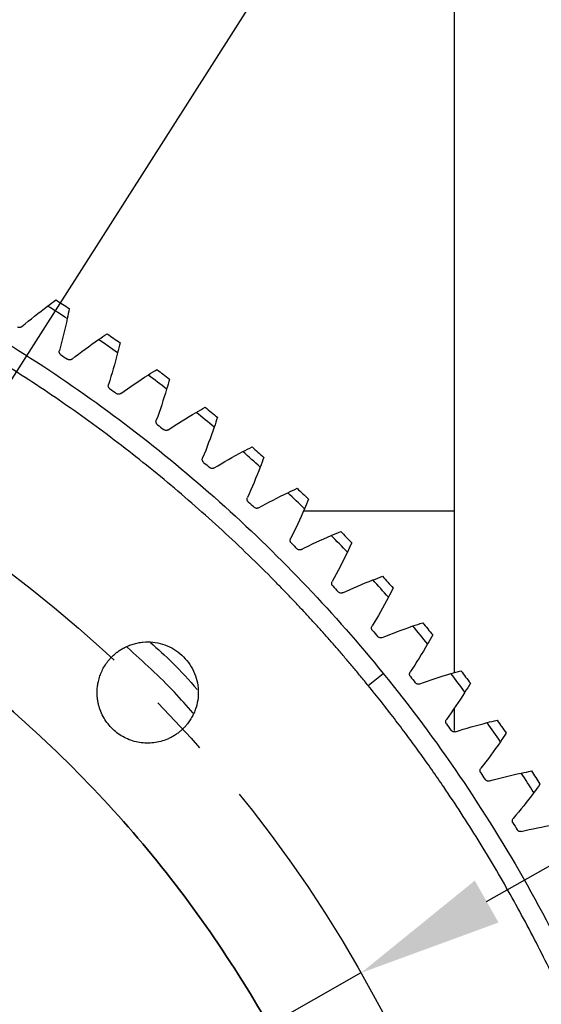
# Model space of a CAD drawing. Header units: millimetres. Extents: x 4624 to 7637, y -669 to 1387.
# Tile 23 of 84: x 5471 to 5525, y 177 to 279. Entities that reach past the tile are written whole.
import ezdxf

# ---------------------------------------------------------------- set-up
doc = ezdxf.new("R2010")
doc.units = ezdxf.units.MM
doc.linetypes.add('CENTER', pattern=[50.8, 31.75, -6.35, 6.35, -6.35])
doc.layers.add('标注', color=3, linetype='Continuous', lineweight=25)
doc.layers.add('点划线', color=1, linetype='CENTER', lineweight=25)
doc.styles.get("Standard").update_dxf_attribs({"font": 'SimSun.ttf'})
doc.dimstyles.new('ISO-25', dxfattribs={"dimscale": 2.5, "dimtxt": 8, "dimasz": 6, "dimexe": 1, "dimexo": 0, "dimgap": 1.5, "dimtad": 1, "dimtoh": 1, "dimdsep": 46, "dimtxsty": 'Standard', "dimcen": 2.5, "dimclrd": 3, "dimclre": 3, "dimclrt": 3, "dimadec": 0, "dimazin": 0, "dimtfac": 1, "dimtmove": 0, "dimatfit": 3, "dimfxl": 0, "dimarcsym": 0})

# ---------------------------------------------------------------- blocks, each defined once
blk = doc.blocks.new('*D71')
at = {"layer": 'Defpoints', "color": 0, "lineweight": -3, "transparency": 16777216}
for p in [(5460.84, 227.57), (5387.71, 112.9), (5387.71, 112.9), (5445.19, -10.35), (5785.49, -65.67)]:
    blk.add_point(p, dxfattribs=at)
at = {"layer": '标注', "color": 3, "lineweight": -2, "transparency": 16777216}
for p, q in [((5460.84, 227.57), (5623.51, 482.64)), ((5445.19, -10.35), (5573.04, -284.54))]:
    blk.add_line(p, q, dxfattribs=at)
blk.add_arc((5387.71, 112.9), 436.03, 296.9712, 55.5009, dxfattribs=at)
at = {"layer": '标注', "color": 3, "lineweight": -3, "transparency": 16777216}
for points in [[(5633.29, 470.16), (5636.05, 474.33), (5622.17, 480.53)], [(5586.56, -277.94), (5584.37, -273.45), (5571.98, -282.27)]]:
    blk.add_solid(points, dxfattribs=at)
at = {"layer": '标注', "color": 3, "lineweight": -3, "transparency": 16777216, "insert": (5809.03, 278.92), "char_height": 20, "width": 479.6581, "attachment_point": 5, "rotation": 291.5057}
blk.add_mtext('122°（电子限位）', dxfattribs=at)
blk = doc.blocks.new('*D72')
at = {"layer": 'Defpoints', "color": 0, "lineweight": -3, "transparency": 16777216}
for p in [(5460.84, 227.57), (5387.71, 112.9), (5387.71, 112.9), (5423.75, -18.24), (5819.99, -142.74)]:
    blk.add_point(p, dxfattribs=at)
at = {"layer": '标注', "color": 3, "lineweight": -2, "transparency": 16777216}
for p, q in [((5460.84, 227.57), (5659.1, 538.44)), ((5423.75, -18.24), (5521.44, -373.77))]:
    blk.add_line(p, q, dxfattribs=at)
blk.add_arc((5387.71, 112.9), 502.21, 287.0759, 55.7607, dxfattribs=at)
at = {"layer": '标注', "color": 3, "lineweight": -3, "transparency": 16777216}
for points in [[(5668.91, 525.99), (5671.66, 530.17), (5657.76, 536.33)], [(5535.88, -369.57), (5534.48, -364.77), (5520.78, -371.36)]]:
    blk.add_solid(points, dxfattribs=at)
at = {"layer": '标注', "color": 3, "lineweight": -3, "transparency": 16777216, "insert": (5869.42, 306.78), "char_height": 20, "width": 519.0828, "attachment_point": 5, "rotation": 291.924}
blk.add_mtext('132°（机械限位）', dxfattribs=at)
blk = doc.blocks.new('*D75')
at = {"layer": 'Defpoints', "color": 0, "lineweight": -3, "transparency": 16777216}
for p in [(5506.01, 179.99), (5269.41, 45.81)]:
    blk.add_point(p, dxfattribs=at)
at = {"layer": '标注', "color": 3, "lineweight": -2, "transparency": 16777216}
for p, q in [((5519.06, 187.39), (5532.11, 194.79)), ((5506.01, 179.99), (5269.41, 45.81)), ((4912.91, -156.36), (5256.36, 38.42)), ((4770.5, -156.36), (4912.91, -156.36))]:
    blk.add_line(p, q, dxfattribs=at)
at = {"layer": '标注', "color": 3, "lineweight": -3, "transparency": 16777216}
for points in [[(5517.83, 189.57), (5520.29, 185.22), (5506.01, 179.99)], [(5255.13, 40.59), (5257.6, 36.24), (5269.41, 45.81)]]:
    blk.add_solid(points, dxfattribs=at)
at = {"layer": '标注', "color": 3, "lineweight": -3, "transparency": 16777216, "insert": (4839.83, -122.7), "char_height": 20, "width": 147.8801, "attachment_point": 5}
blk.add_mtext('∅272\\P安装分布圆', dxfattribs=at)
blk = doc.blocks.new('*D76')
at = {"layer": 'Defpoints', "color": 0, "lineweight": -3, "transparency": 16777216}
for p in [(5504.24, 477.75), (5271.19, -251.94)]:
    blk.add_point(p, dxfattribs=at)
at = {"layer": '标注', "color": 3, "lineweight": -2, "transparency": 16777216}
for p, q in [((5519.1, 524.3), (5508.8, 492.04)), ((5631.91, 524.3), (5519.1, 524.3)), ((5271.19, -251.94), (5504.24, 477.75)), ((5266.62, -266.23), (5262.06, -280.52))]:
    blk.add_line(p, q, dxfattribs=at)
at = {"layer": '标注', "color": 3, "lineweight": -3, "transparency": 16777216}
for points in [[(5506.42, 492.8), (5511.18, 491.28), (5504.24, 477.75)], [(5264.24, -265.47), (5269.01, -266.99), (5271.19, -251.94)]]:
    blk.add_solid(points, dxfattribs=at)
at = {"layer": '标注', "color": 3, "lineweight": -3, "transparency": 16777216, "insert": (5577.38, 557.96), "char_height": 20, "width": 450.2726, "attachment_point": 5}
blk.add_mtext('∅766\\P回转直径', dxfattribs=at)

msp = doc.modelspace()

# ---------------------------------------------------------------- linework, layer by layer
at = {"color": 7, "linetype": 'Continuous', "lineweight": 25}
for p, q in [((5515.712, 211.14), (5515.712, 318.842)), ((5500.063, 227.904), (5515.712, 227.904)), ((5506.769, 209.794), (5508.32, 211.056)), ((5515.712, 205.119), (5515.712, 207.497))]:
    msp.add_line(p, q, dxfattribs=at)
for points, knots in [([(5232.212, 112.904), (5232.212, 120.869), (5232.825, 128.833), (5235.263, 144.574), (5237.088, 152.351), (5241.906, 167.534), (5244.9, 174.94), (5251.985, 189.206), (5256.077, 196.066), (5265.262, 209.08), (5270.356, 215.234), (5281.425, 226.688), (5287.4, 231.99), (5300.092, 241.615), (5306.808, 245.939), (5320.824, 253.509), (5328.123, 256.754), (5343.132, 262.09), (5350.841, 264.18), (5366.49, 267.155), (5374.429, 268.04), (5390.348, 268.586), (5398.329, 268.246), (5414.145, 266.348), (5421.979, 264.79), (5437.318, 260.495), (5444.822, 257.756), (5459.323, 251.163), (5466.319, 247.309), (5479.64, 238.574), (5485.964, 233.694), (5497.791, 223.024), (5503.293, 217.234), (5508.32, 211.056)], [0, 0, 0, 0, 0.0625, 0.0625, 0.125, 0.125, 0.1875, 0.1875, 0.25, 0.25, 0.3125, 0.3125, 0.375, 0.375, 0.4375, 0.4375, 0.5, 0.5, 0.5625, 0.5625, 0.625, 0.625, 0.6875, 0.6875, 0.75, 0.75, 0.8125, 0.8125, 0.875, 0.875, 0.9375, 0.9375, 1, 1, 1, 1]), ([(5506.769, 209.794), (5506.504, 210.118), (5505.974, 210.766), (5505.17, 211.729), (5504.358, 212.686), (5503.538, 213.637), (5502.71, 214.581), (5501.875, 215.517), (5501.032, 216.448), (5500.181, 217.371), (5499.322, 218.288), (5498.456, 219.198), (5497.582, 220.101), (5495.232, 222.49), (5491.305, 226.26), (5485.619, 231.206), (5479.697, 235.867), (5473.551, 240.233), (5467.2, 244.292), (5458.478, 249.281), (5447.132, 254.703), (5432.948, 259.846), (5418.327, 263.571), (5403.412, 265.848), (5388.345, 266.649), (5373.273, 265.972), (5358.339, 263.818), (5343.688, 260.214), (5329.462, 255.188), (5315.795, 248.795), (5302.823, 241.09), (5290.666, 232.154), (5279.446, 222.066), (5269.266, 210.93), (5260.23, 198.847), (5252.419, 185.939), (5245.913, 172.325), (5240.77, 158.141), (5237.045, 143.52), (5234.768, 128.605), (5233.967, 113.538), (5234.644, 98.465), (5236.798, 83.532), (5239.802, 71.322), (5242.914, 61.769), (5245.599, 54.725), (5248.625, 47.82), (5251.985, 41.075), (5255.673, 34.503), (5258.726, 29.638), (5260.929, 26.36), (5262.156, 24.59), (5263.407, 22.838), (5264.682, 21.104), (5265.981, 19.388), (5267.302, 17.69), (5268.204, 16.573), (5268.654, 16.015)], [0, 0, 0, 0, 0.0026045, 0.00520852, 0.00781221, 0.01041576, 0.01301934, 0.01562313, 0.01822729, 0.02083201, 0.02343747, 0.02604382, 0.02865125, 0.03125993, 0.04689351, 0.06251682, 0.07813785, 0.0937737, 0.10940728, 0.12503058, 0.15627804, 0.1875255, 0.21877296, 0.25002042, 0.28126788, 0.31251533, 0.34376279, 0.37501025, 0.40625771, 0.43750517, 0.46875262, 0.50000008, 0.53124754, 0.562495, 0.59374246, 0.62498992, 0.65623737, 0.68748483, 0.71873229, 0.74997975, 0.78122721, 0.81247466, 0.84372212, 0.87496958, 0.89059061, 0.90622646, 0.92186004, 0.93748335, 0.95310438, 0.96874023, 0.9732109, 0.97767845, 0.98214374, 0.98660766, 0.99107109, 0.99553491, 1, 1, 1, 1]), ([(5470.827, 247.016), (5470.811, 247.003), (5470.778, 246.977), (5470.723, 246.948), (5470.663, 246.928), (5470.579, 246.915), (5470.471, 246.921), (5470.396, 246.959), (5470.358, 246.978)], [0, 0, 0, 0, 0.1244565, 0.2470635, 0.3712452, 0.5003004, 0.7484904, 1, 1, 1, 1]), ([(5474.87, 244.09), (5474.852, 244.103), (5474.819, 244.127), (5474.776, 244.174), (5474.741, 244.226), (5474.706, 244.303), (5474.681, 244.408), (5474.699, 244.491), (5474.708, 244.532)], [0, 0, 0, 0, 0.1255602, 0.2487999, 0.3728855, 0.5009207, 0.7502966, 1, 1, 1, 1]), ([(5476.028, 243.65), (5476.011, 243.637), (5475.978, 243.612), (5475.921, 243.586), (5475.86, 243.569), (5475.777, 243.559), (5475.669, 243.568), (5475.595, 243.61), (5475.558, 243.63)], [0, 0, 0, 0, 0.1244565, 0.2470635, 0.3712452, 0.5003004, 0.7484904, 1, 1, 1, 1]), ([(5479.953, 240.567), (5479.936, 240.58), (5479.903, 240.606), (5479.863, 240.654), (5479.83, 240.708), (5479.797, 240.786), (5479.777, 240.892), (5479.798, 240.974), (5479.808, 241.015)], [0, 0, 0, 0, 0.1255602, 0.2487999, 0.3728855, 0.5009207, 0.7502966, 1, 1, 1, 1]), ([(5481.093, 240.082), (5481.076, 240.07), (5481.042, 240.046), (5480.984, 240.022), (5480.922, 240.007), (5480.838, 240.001), (5480.731, 240.014), (5480.659, 240.058), (5480.623, 240.081)], [0, 0, 0, 0, 0.1244565, 0.2470635, 0.3712452, 0.5003004, 0.7484904, 1, 1, 1, 1]), ([(5512.712, 112.904), (5512.711, 113.276), (5512.709, 114.02), (5512.693, 115.136), (5512.669, 116.251), (5512.634, 117.366), (5512.589, 118.48), (5512.534, 119.594), (5512.47, 120.708), (5512.395, 121.821), (5512.31, 122.933), (5512.216, 124.045), (5511.955, 126.822), (5511.409, 131.253), (5510.359, 137.3), (5509.015, 143.289), (5507.377, 149.204), (5505.452, 155.032), (5502.507, 162.666), (5498.129, 171.924), (5491.813, 182.462), (5484.493, 192.331), (5476.242, 201.435), (5467.138, 209.686), (5457.27, 217.005), (5446.731, 223.322), (5435.624, 228.575), (5424.056, 232.714), (5412.137, 235.7), (5399.984, 237.502), (5387.712, 238.105), (5375.44, 237.502), (5363.286, 235.7), (5351.368, 232.714), (5339.799, 228.575), (5328.692, 223.322), (5318.154, 217.005), (5308.285, 209.686), (5299.181, 201.435), (5290.93, 192.331), (5283.611, 182.462), (5277.294, 171.924), (5272.916, 162.666), (5269.971, 155.033), (5268.046, 149.205), (5266.409, 143.289), (5265.065, 137.301), (5264.015, 131.253), (5263.431, 126.515), (5263.124, 123.12), (5262.974, 121.08), (5262.857, 119.038), (5262.773, 116.995), (5262.721, 114.95), (5262.715, 113.586), (5262.712, 112.904)], [0, 0, 0, 0, 0.0028432, 0.0056854, 0.0085269, 0.0113679, 0.0142086, 0.0170493, 0.0198901, 0.0227314, 0.0255733, 0.0284161, 0.0312599, 0.0468863, 0.0625168, 0.0781432, 0.0937737, 0.1094001, 0.1250306, 0.156278, 0.1875255, 0.218773, 0.2500204, 0.2812679, 0.3125153, 0.3437628, 0.3750103, 0.4062577, 0.4375052, 0.4687527, 0.5000001, 0.5312476, 0.562495, 0.5937425, 0.62499, 0.6562374, 0.6874849, 0.7187324, 0.7499798, 0.7812273, 0.8124747, 0.8437222, 0.8749697, 0.890596, 0.9062265, 0.9218529, 0.9374834, 0.9531098, 0.9687403, 0.973952, 0.9791611, 0.9843691, 0.9895773, 0.9947871, 1, 1, 1, 1]), ([(5262.712, 112.904), (5262.713, 113.276), (5262.715, 114.02), (5262.73, 115.136), (5262.755, 116.251), (5262.79, 117.366), (5262.834, 118.48), (5262.889, 119.594), (5262.954, 120.708), (5263.028, 121.821), (5263.113, 122.933), (5263.208, 124.045), (5263.469, 126.822), (5264.015, 131.253), (5265.064, 137.3), (5266.409, 143.289), (5268.046, 149.204), (5269.971, 155.032), (5272.916, 162.666), (5277.294, 171.924), (5283.611, 182.462), (5290.93, 192.331), (5299.181, 201.435), (5308.285, 209.686), (5318.154, 217.005), (5328.692, 223.322), (5339.799, 228.575), (5351.368, 232.714), (5363.286, 235.7), (5375.44, 237.502), (5387.712, 238.105), (5399.984, 237.502), (5412.137, 235.7), (5424.056, 232.714), (5435.624, 228.575), (5446.731, 223.322), (5457.27, 217.005), (5467.138, 209.686), (5476.242, 201.435), (5484.493, 192.331), (5491.813, 182.462), (5498.129, 171.924), (5502.507, 162.666), (5505.452, 155.033), (5507.377, 149.205), (5509.014, 143.289), (5510.359, 137.301), (5511.409, 131.253), (5511.993, 126.515), (5512.299, 123.12), (5512.45, 121.08), (5512.567, 119.038), (5512.65, 116.995), (5512.702, 114.95), (5512.709, 113.586), (5512.712, 112.904)], [0, 0, 0, 0, 0.0028432, 0.0056854, 0.0085269, 0.0113679, 0.0142086, 0.0170493, 0.0198901, 0.0227314, 0.0255733, 0.0284161, 0.0312599, 0.0468863, 0.0625168, 0.0781431, 0.0937737, 0.1094, 0.1250306, 0.156278, 0.1875255, 0.218773, 0.2500204, 0.2812679, 0.3125153, 0.3437628, 0.3750103, 0.4062577, 0.4375052, 0.4687527, 0.5000001, 0.5312476, 0.562495, 0.5937425, 0.62499, 0.6562374, 0.6874849, 0.7187324, 0.7499798, 0.7812273, 0.8124747, 0.8437222, 0.8749697, 0.8905961, 0.9062265, 0.921853, 0.9374834, 0.9531098, 0.9687403, 0.973952, 0.9791612, 0.9843691, 0.9895773, 0.9947872, 1, 1, 1, 1]), ([(5484.894, 236.848), (5484.878, 236.861), (5484.846, 236.888), (5484.807, 236.938), (5484.776, 236.993), (5484.747, 237.072), (5484.731, 237.179), (5484.755, 237.26), (5484.767, 237.301)], [0, 0, 0, 0, 0.1255602, 0.2487999, 0.3728855, 0.5009207, 0.7502966, 1, 1, 1, 1]), ([(5486.014, 236.318), (5485.996, 236.306), (5485.961, 236.284), (5485.903, 236.262), (5485.84, 236.25), (5485.756, 236.246), (5485.65, 236.264), (5485.579, 236.311), (5485.544, 236.335)], [0, 0, 0, 0, 0.1244565, 0.2470635, 0.3712452, 0.5003004, 0.7484904, 1, 1, 1, 1]), ([(5489.685, 232.937), (5489.669, 232.951), (5489.639, 232.979), (5489.602, 233.03), (5489.573, 233.087), (5489.547, 233.167), (5489.535, 233.274), (5489.562, 233.354), (5489.576, 233.394)], [0, 0, 0, 0, 0.1255602, 0.2487999, 0.3728855, 0.5009207, 0.7502966, 1, 1, 1, 1]), ([(5490.783, 232.363), (5490.765, 232.353), (5490.729, 232.332), (5490.67, 232.312), (5490.607, 232.302), (5490.523, 232.302), (5490.417, 232.324), (5490.349, 232.374), (5490.314, 232.399)], [0, 0, 0, 0, 0.1244565, 0.2470635, 0.3712452, 0.5003004, 0.7484904, 1, 1, 1, 1]), ([(5494.318, 228.841), (5494.304, 228.856), (5494.274, 228.885), (5494.239, 228.938), (5494.213, 228.995), (5494.19, 229.076), (5494.182, 229.184), (5494.213, 229.263), (5494.228, 229.302)], [0, 0, 0, 0, 0.1255602, 0.2487999, 0.3728855, 0.5009207, 0.7502966, 1, 1, 1, 1]), ([(5495.394, 228.225), (5495.375, 228.215), (5495.339, 228.195), (5495.278, 228.178), (5495.216, 228.17), (5495.131, 228.174), (5495.026, 228.2), (5494.96, 228.252), (5494.926, 228.279)], [0, 0, 0, 0, 0.1244565, 0.2470635, 0.3712452, 0.5003004, 0.7484904, 1, 1, 1, 1]), ([(5498.788, 224.566), (5498.774, 224.581), (5498.745, 224.612), (5498.713, 224.666), (5498.688, 224.724), (5498.669, 224.806), (5498.665, 224.914), (5498.699, 224.992), (5498.716, 225.031)], [0, 0, 0, 0, 0.1255602, 0.2487999, 0.3728855, 0.5009207, 0.7502966, 1, 1, 1, 1]), ([(5499.838, 223.908), (5499.819, 223.899), (5499.782, 223.881), (5499.721, 223.866), (5499.658, 223.861), (5499.574, 223.868), (5499.47, 223.898), (5499.406, 223.953), (5499.373, 223.98)], [0, 0, 0, 0, 0.1244565, 0.2470635, 0.3712452, 0.5003004, 0.7484904, 1, 1, 1, 1]), ([(5503.086, 220.119), (5503.072, 220.135), (5503.045, 220.167), (5503.015, 220.222), (5502.993, 220.281), (5502.976, 220.364), (5502.977, 220.472), (5503.014, 220.548), (5503.032, 220.586)], [0, 0, 0, 0, 0.1255602, 0.2487999, 0.3728855, 0.5009207, 0.7502966, 1, 1, 1, 1]), ([(5504.11, 219.42), (5504.091, 219.412), (5504.052, 219.396), (5503.991, 219.383), (5503.928, 219.38), (5503.844, 219.39), (5503.742, 219.425), (5503.679, 219.482), (5503.648, 219.511)], [0, 0, 0, 0, 0.1244565, 0.2470635, 0.3712452, 0.5003004, 0.7484904, 1, 1, 1, 1]), ([(5507.206, 215.507), (5507.193, 215.523), (5507.168, 215.556), (5507.139, 215.612), (5507.12, 215.672), (5507.106, 215.755), (5507.111, 215.864), (5507.151, 215.938), (5507.171, 215.976)], [0, 0, 0, 0, 0.1255602, 0.2487999, 0.3728855, 0.5009207, 0.7502966, 1, 1, 1, 1]), ([(5285.712, 112.904), (5285.713, 113.238), (5285.715, 113.906), (5285.73, 114.907), (5285.754, 115.908), (5285.789, 116.909), (5285.833, 117.909), (5285.887, 118.908), (5285.951, 119.908), (5286.024, 120.906), (5286.108, 121.905), (5286.326, 124.231), (5286.775, 127.877), (5287.631, 132.811), (5288.729, 137.698), (5290.065, 142.525), (5291.635, 147.281), (5294.038, 153.51), (5297.611, 161.064), (5302.765, 169.663), (5308.738, 177.716), (5315.471, 185.145), (5322.9, 191.878), (5330.952, 197.851), (5339.552, 203.005), (5348.615, 207.291), (5358.055, 210.669), (5367.781, 213.105), (5377.698, 214.576), (5387.712, 215.068), (5397.726, 214.576), (5407.643, 213.105), (5417.368, 210.669), (5426.808, 207.291), (5435.872, 203.005), (5444.471, 197.851), (5452.524, 191.878), (5459.953, 185.145), (5466.686, 177.716), (5472.658, 169.663), (5477.812, 161.064), (5481.385, 153.51), (5483.788, 147.281), (5485.359, 142.526), (5486.695, 137.699), (5487.792, 132.812), (5488.648, 127.877), (5489.139, 123.9), (5489.404, 120.907), (5489.542, 118.91), (5489.639, 116.91), (5489.7, 114.908), (5489.708, 113.572), (5489.712, 112.904)], [0, 0, 0, 0, 0.0031273, 0.0062536, 0.009379, 0.0125039, 0.0156287, 0.0187535, 0.0218787, 0.0250047, 0.0281316, 0.0312599, 0.0468858, 0.0625168, 0.0781427, 0.0937737, 0.1093996, 0.1250306, 0.156278, 0.1875255, 0.218773, 0.2500204, 0.2812679, 0.3125154, 0.3437628, 0.3750103, 0.4062578, 0.4375053, 0.4687527, 0.5000002, 0.5312477, 0.5624951, 0.5937426, 0.6249901, 0.6562375, 0.687485, 0.7187325, 0.7499799, 0.7812274, 0.8124749, 0.8437223, 0.8749698, 0.8905957, 0.9062267, 0.9218526, 0.9374836, 0.9531094, 0.9687405, 0.974994, 0.9812443, 0.9874937, 0.9937449, 1, 1, 1, 1]), ([(5508.202, 214.769), (5508.182, 214.761), (5508.144, 214.746), (5508.082, 214.736), (5508.018, 214.736), (5507.935, 214.749), (5507.834, 214.787), (5507.774, 214.847), (5507.744, 214.877)], [0, 0, 0, 0, 0.1244565, 0.2470635, 0.3712452, 0.5003004, 0.7484904, 1, 1, 1, 1]), ([(5480.564, 213.143), (5480.618, 213.186), (5480.726, 213.271), (5480.893, 213.391), (5481.065, 213.505), (5481.241, 213.612), (5481.512, 213.762), (5481.886, 213.937), (5482.372, 214.109), (5482.873, 214.232), (5483.554, 214.33), (5484.418, 214.327), (5485.433, 214.12), (5486.388, 213.721), (5487.247, 213.141), (5487.977, 212.406), (5488.548, 211.542), (5488.941, 210.584), (5489.138, 209.567), (5489.135, 208.531), (5488.962, 207.685), (5488.728, 207.039), (5488.506, 206.573), (5488.239, 206.132), (5487.964, 205.764), (5487.698, 205.464), (5487.455, 205.221), (5487.28, 205.073), (5487.192, 204.999)], [0, 0, 0, 0, 0.0125095, 0.0250031, 0.0375, 0.0500197, 0.0625815, 0.0938543, 0.1251107, 0.1563211, 0.1876546, 0.2501251, 0.312593, 0.3750635, 0.4375315, 0.500002, 0.5624699, 0.6249404, 0.6874083, 0.7498788, 0.8123388, 0.8436242, 0.8748931, 0.9061167, 0.9373983, 0.9582769, 0.9791142, 1, 1, 1, 1]), ([(5488.606, 206.929), (5487.965, 207.661), (5485.835, 210.093), (5483.427, 212.255), (5481.743, 213.767)], [0, 0, 0, 0, 0.30095143, 1, 1, 1, 1]), ([(5484.153, 214.269), (5484.929, 213.579), (5486.65, 212.052), (5488.18, 210.333), (5489.02, 209.39)], [0, 0, 0, 0, 0.4513575, 1, 1, 1, 1]), ([(5478.628, 209.071), (5478.629, 209.149), (5478.631, 209.304), (5478.647, 209.536), (5478.673, 209.768), (5478.709, 209.998), (5478.778, 210.34), (5478.906, 210.79), (5479.127, 211.329), (5479.406, 211.842), (5479.704, 212.267), (5479.997, 212.613), (5480.268, 212.891), (5480.466, 213.059), (5480.564, 213.143)], [0, 0, 0, 0, 0.0500546, 0.0999894, 0.149903, 0.1998944, 0.2500617, 0.3748629, 0.5000169, 0.6248182, 0.7499721, 0.8333132, 0.9165026, 1, 1, 1, 1]), ([(5508.32, 211.056), (5513.908, 204.19), (5518.907, 196.847), (5527.586, 181.416), (5531.265, 173.329), (5537.194, 156.648), (5539.445, 148.054), (5542.454, 130.608), (5543.212, 121.756), (5543.212, 112.904)], [0, 0, 0, 0, 0.25, 0.25, 0.5, 0.5, 0.75, 0.75, 1, 1, 1, 1]), ([(5511.142, 210.736), (5511.13, 210.753), (5511.106, 210.787), (5511.079, 210.844), (5511.062, 210.905), (5511.052, 210.989), (5511.062, 211.097), (5511.104, 211.17), (5511.125, 211.206)], [0, 0, 0, 0, 0.1255602, 0.2487999, 0.3728855, 0.5009207, 0.7502966, 1, 1, 1, 1]), ([(5541.212, 112.904), (5541.211, 113.301), (5541.209, 114.096), (5541.195, 115.287), (5541.172, 116.478), (5541.139, 117.668), (5541.098, 118.859), (5541.047, 120.049), (5540.987, 121.239), (5540.917, 122.428), (5540.839, 123.618), (5540.751, 124.807), (5540.508, 127.777), (5540.001, 132.518), (5539.025, 138.999), (5537.773, 145.433), (5536.248, 151.808), (5534.452, 158.113), (5532.389, 164.334), (5530.062, 170.462), (5527.475, 176.485), (5524.634, 182.394), (5521.544, 188.173), (5518.21, 193.816), (5515.431, 198.092), (5513.36, 201.088), (5512.092, 202.867), (5510.799, 204.628), (5509.482, 206.37), (5508.141, 208.094), (5507.226, 209.227), (5506.769, 209.794)], [0, 0, 0, 0, 0.0113623, 0.0227229, 0.0340825, 0.0454419, 0.0568017, 0.0681625, 0.0795251, 0.0908902, 0.1022584, 0.1136304, 0.125007, 0.1875196, 0.2500048, 0.3124795, 0.3750026, 0.4375152, 0.5000004, 0.562475, 0.6249982, 0.6875108, 0.749996, 0.8124706, 0.8749938, 0.8958443, 0.9166827, 0.9375132, 0.9583402, 0.9791677, 1, 1, 1, 1]), ([(5512.108, 209.96), (5512.088, 209.953), (5512.049, 209.939), (5511.987, 209.932), (5511.924, 209.934), (5511.841, 209.95), (5511.741, 209.993), (5511.684, 210.055), (5511.655, 210.086)], [0, 0, 0, 0, 0.1244565, 0.2470635, 0.3712452, 0.5003004, 0.7484904, 1, 1, 1, 1]), ([(5487.192, 204.999), (5487.137, 204.955), (5487.026, 204.867), (5486.854, 204.744), (5486.678, 204.628), (5486.498, 204.519), (5486.313, 204.418), (5486.123, 204.323), (5485.77, 204.165), (5485.235, 203.981), (5484.507, 203.841), (5483.767, 203.804), (5482.784, 203.895), (5481.594, 204.266), (5480.555, 204.955), (5479.864, 205.659), (5479.426, 206.257), (5479.074, 206.91), (5478.861, 207.491), (5478.74, 207.969), (5478.676, 208.333), (5478.636, 208.7), (5478.631, 208.947), (5478.628, 209.071)], [0, 0, 0, 0, 0.01793444, 0.03580189, 0.0536313, 0.0714518, 0.08929257, 0.10718268, 0.12515098, 0.18760994, 0.25020765, 0.31266661, 0.37526433, 0.50000783, 0.62475133, 0.68721029, 0.749808, 0.81226697, 0.87486468, 0.90620093, 0.93739776, 0.96861195, 1, 1, 1, 1]), ([(5514.888, 205.815), (5514.876, 205.833), (5514.853, 205.867), (5514.829, 205.926), (5514.815, 205.987), (5514.808, 206.071), (5514.821, 206.178), (5514.867, 206.25), (5514.889, 206.285)], [0, 0, 0, 0, 0.1255602, 0.2487999, 0.3728855, 0.5009207, 0.7502966, 1, 1, 1, 1]), ([(5515.822, 205.001), (5515.802, 204.995), (5515.763, 204.983), (5515.7, 204.978), (5515.637, 204.983), (5515.555, 205.002), (5515.457, 205.049), (5515.402, 205.113), (5515.375, 205.145)], [0, 0, 0, 0, 0.1244565, 0.2470635, 0.3712452, 0.5003004, 0.7484904, 1, 1, 1, 1]), ([(5518.438, 200.751), (5518.427, 200.768), (5518.405, 200.804), (5518.383, 200.863), (5518.371, 200.925), (5518.368, 201.009), (5518.385, 201.116), (5518.433, 201.186), (5518.457, 201.22)], [0, 0, 0, 0, 0.1255602, 0.2487999, 0.3728855, 0.5009207, 0.7502966, 1, 1, 1, 1]), ([(5519.339, 199.9), (5519.319, 199.895), (5519.279, 199.885), (5519.216, 199.882), (5519.154, 199.889), (5519.073, 199.912), (5518.977, 199.962), (5518.924, 200.029), (5518.898, 200.062)], [0, 0, 0, 0, 0.1244565, 0.2470635, 0.3712452, 0.5003004, 0.7484904, 1, 1, 1, 1]), ([(5521.786, 195.551), (5521.775, 195.569), (5521.755, 195.605), (5521.736, 195.665), (5521.726, 195.728), (5521.726, 195.812), (5521.748, 195.918), (5521.799, 195.985), (5521.824, 196.019)], [0, 0, 0, 0, 0.1255602, 0.2487999, 0.3728855, 0.5009207, 0.7502966, 1, 1, 1, 1]), ([(5522.653, 194.666), (5522.633, 194.661), (5522.592, 194.652), (5522.53, 194.652), (5522.467, 194.662), (5522.387, 194.688), (5522.293, 194.742), (5522.243, 194.81), (5522.218, 194.845)], [0, 0, 0, 0, 0.1244565, 0.2470635, 0.3712452, 0.5003004, 0.7484904, 1, 1, 1, 1])]:
    msp.add_open_spline(points, degree=3, knots=knots, dxfattribs=at)
for points in [[(5470.826, 247.018), (5471.694, 247.754), (5472.584, 248.465), (5473.495, 249.148)], [(5473.495, 249.148), (5473.781, 249.362), (5474.07, 249.574), (5474.361, 249.784)], [(5475.526, 247.847), (5474.852, 248.286), (5474.175, 248.719), (5473.495, 249.148)], [(5474.361, 249.784), (5474.822, 249.491), (5475.283, 249.197), (5475.742, 248.9)], [(5475.741, 248.9), (5475.673, 248.548), (5475.601, 248.197), (5475.526, 247.847)], [(5475.526, 247.847), (5475.287, 246.734), (5475.015, 245.628), (5474.71, 244.531)], [(5478.778, 245.675), (5479.072, 245.878), (5479.369, 246.079), (5479.668, 246.276)], [(5479.668, 246.276), (5480.118, 245.966), (5480.566, 245.654), (5481.013, 245.339)], [(5476.027, 243.651), (5476.923, 244.353), (5477.841, 245.028), (5478.778, 245.675)], [(5480.756, 244.296), (5480.1, 244.76), (5479.441, 245.22), (5478.778, 245.675)], [(5481.013, 245.339), (5480.931, 244.99), (5480.845, 244.643), (5480.756, 244.296)], [(5474.87, 244.09), (5475.099, 243.938), (5475.329, 243.784), (5475.558, 243.63)], [(5480.756, 244.296), (5480.474, 243.193), (5480.159, 242.098), (5479.81, 241.014)], [(5481.092, 240.083), (5482.015, 240.75), (5482.958, 241.388), (5483.92, 241.997)], [(5483.92, 241.997), (5484.223, 242.189), (5484.527, 242.377), (5484.833, 242.563)], [(5485.843, 240.541), (5485.206, 241.031), (5484.565, 241.517), (5483.92, 241.997)], [(5484.833, 242.563), (5485.27, 242.236), (5485.706, 241.906), (5486.14, 241.574)], [(5486.14, 241.574), (5486.044, 241.229), (5485.945, 240.885), (5485.843, 240.541)], [(5479.953, 240.567), (5480.176, 240.406), (5480.4, 240.243), (5480.623, 240.081)], [(5485.843, 240.541), (5485.518, 239.45), (5485.159, 238.369), (5484.769, 237.3)], [(5486.013, 236.319), (5486.961, 236.949), (5487.929, 237.549), (5488.914, 238.12)], [(5488.914, 238.12), (5489.224, 238.3), (5489.535, 238.477), (5489.848, 238.65)], [(5490.778, 236.59), (5490.161, 237.105), (5489.539, 237.615), (5488.914, 238.12)], [(5489.848, 238.65), (5490.273, 238.306), (5490.695, 237.959), (5491.116, 237.61)], [(5491.116, 237.61), (5491.007, 237.269), (5490.894, 236.929), (5490.778, 236.59)], [(5484.894, 236.848), (5485.111, 236.677), (5485.328, 236.506), (5485.544, 236.335)], [(5490.778, 236.59), (5490.41, 235.513), (5490.01, 234.447), (5489.578, 233.394)], [(5490.782, 232.365), (5491.755, 232.957), (5492.745, 233.519), (5493.752, 234.051)], [(5493.752, 234.051), (5494.069, 234.218), (5494.387, 234.382), (5494.706, 234.544)], [(5495.555, 232.449), (5494.958, 232.987), (5494.357, 233.521), (5493.752, 234.051)], [(5494.706, 234.544), (5495.117, 234.183), (5495.525, 233.82), (5495.932, 233.454)], [(5489.685, 232.937), (5489.895, 232.758), (5490.105, 232.579), (5490.314, 232.399)], [(5495.932, 233.454), (5495.809, 233.118), (5495.684, 232.783), (5495.555, 232.449)], [(5495.555, 232.449), (5495.145, 231.387), (5494.703, 230.337), (5494.23, 229.301)], [(5495.393, 228.226), (5496.388, 228.779), (5497.4, 229.302), (5498.426, 229.794)], [(5498.426, 229.794), (5498.749, 229.949), (5499.074, 230.101), (5499.399, 230.249)], [(5500.165, 228.123), (5499.59, 228.684), (5499.01, 229.241), (5498.426, 229.794)], [(5499.399, 230.249), (5499.795, 229.872), (5500.189, 229.494), (5500.581, 229.113)], [(5494.318, 228.841), (5494.522, 228.654), (5494.724, 228.467), (5494.926, 228.279)], [(5500.581, 229.113), (5500.446, 228.781), (5500.307, 228.451), (5500.165, 228.123)], [(5500.165, 228.123), (5499.714, 227.077), (5499.231, 226.046), (5498.717, 225.03)], [(5502.93, 225.357), (5503.259, 225.499), (5503.589, 225.638), (5503.92, 225.774)], [(5503.92, 225.774), (5504.301, 225.382), (5504.68, 224.988), (5505.057, 224.592)], [(5499.837, 223.91), (5500.853, 224.423), (5501.885, 224.906), (5502.93, 225.357)], [(5504.602, 223.619), (5504.049, 224.203), (5503.492, 224.782), (5502.93, 225.357)], [(5498.788, 224.566), (5498.984, 224.371), (5499.179, 224.176), (5499.373, 223.98)], [(5504.602, 223.619), (5504.11, 222.592), (5503.587, 221.58), (5503.034, 220.585)], [(5505.057, 224.592), (5504.908, 224.266), (5504.756, 223.942), (5504.602, 223.619)], [(5504.109, 219.422), (5505.144, 219.895), (5506.194, 220.337), (5507.256, 220.747)], [(5507.256, 220.747), (5507.59, 220.876), (5507.926, 221.002), (5508.262, 221.125)], [(5508.858, 218.944), (5508.329, 219.549), (5507.795, 220.15), (5507.256, 220.747)], [(5508.262, 221.125), (5508.627, 220.718), (5508.99, 220.309), (5509.351, 219.899)], [(5503.086, 220.119), (5503.274, 219.917), (5503.461, 219.714), (5503.648, 219.511)], [(5509.351, 219.899), (5509.19, 219.579), (5509.026, 219.261), (5508.858, 218.944)], [(5508.858, 218.944), (5508.326, 217.938), (5507.764, 216.947), (5507.172, 215.975)], [(5507.206, 215.507), (5507.386, 215.297), (5507.565, 215.088), (5507.744, 214.877)], [(5508.201, 214.77), (5509.254, 215.203), (5510.321, 215.603), (5511.398, 215.971)], [(5511.398, 215.971), (5511.737, 216.087), (5512.077, 216.199), (5512.418, 216.308)], [(5512.928, 214.107), (5512.423, 214.732), (5511.913, 215.353), (5511.398, 215.971)], [(5512.418, 216.308), (5512.767, 215.888), (5513.113, 215.465), (5513.458, 215.041)], [(5513.458, 215.041), (5513.284, 214.728), (5513.108, 214.416), (5512.928, 214.107)], [(5512.928, 214.107), (5512.357, 213.122), (5511.756, 212.154), (5511.127, 211.205)], [(5511.142, 210.736), (5511.314, 210.52), (5511.485, 210.303), (5511.655, 210.086)], [(5512.107, 209.961), (5513.177, 210.352), (5514.258, 210.71), (5515.349, 211.036)], [(5515.349, 211.036), (5515.692, 211.138), (5516.036, 211.237), (5516.381, 211.333)], [(5516.805, 209.113), (5516.324, 209.757), (5515.839, 210.398), (5515.349, 211.036)], [(5516.381, 211.333), (5516.713, 210.899), (5517.043, 210.463), (5517.371, 210.025)], [(5517.371, 210.025), (5517.185, 209.719), (5516.996, 209.415), (5516.805, 209.113)], [(5516.805, 209.113), (5516.195, 208.151), (5515.557, 207.207), (5514.891, 206.284)], [(5514.888, 205.815), (5515.051, 205.592), (5515.213, 205.369), (5515.375, 205.145)], [(5515.822, 205.003), (5516.906, 205.351), (5518, 205.667), (5519.103, 205.949)], [(5519.103, 205.949), (5519.45, 206.038), (5519.798, 206.123), (5520.146, 206.205)], [(5520.482, 203.97), (5520.027, 204.633), (5519.568, 205.293), (5519.103, 205.949)], [(5520.146, 206.205), (5520.461, 205.759), (5520.774, 205.31), (5521.084, 204.86)], [(5521.084, 204.86), (5520.886, 204.562), (5520.686, 204.265), (5520.482, 203.97)], [(5520.482, 203.97), (5519.836, 203.033), (5519.161, 202.116), (5518.459, 201.219)], [(5518.438, 200.751), (5518.592, 200.521), (5518.745, 200.292), (5518.898, 200.062)], [(5519.339, 199.902), (5520.436, 200.208), (5521.542, 200.48), (5522.655, 200.719)], [(5522.655, 200.719), (5523.005, 200.794), (5523.356, 200.866), (5523.707, 200.934)], [(5523.955, 198.687), (5523.527, 199.368), (5523.093, 200.045), (5522.655, 200.719)], [(5523.707, 200.934), (5524.004, 200.475), (5524.299, 200.015), (5524.591, 199.553)], [(5524.591, 199.553), (5524.382, 199.263), (5524.17, 198.974), (5523.955, 198.687)], [(5523.955, 198.687), (5523.272, 197.777), (5522.562, 196.886), (5521.825, 196.018)], [(5521.786, 195.551), (5521.931, 195.316), (5522.075, 195.08), (5522.218, 194.845)], [(5522.653, 194.667), (5523.761, 194.93), (5524.877, 195.158), (5525.998, 195.353)]]:
    msp.add_open_spline(points, degree=3, dxfattribs=at)
at = {"layer": '点划线', "lineweight": -3}
for radius in [383, 136]:
    msp.add_circle((5387.712, 112.904), radius, dxfattribs=at)

# ---------------------------------------------------------------- dimensions: what is measured, and where the dimension line sits
at = {"layer": '标注', "lineweight": -3}
for p1, p2, text, picture, middle in [((5271.188, -251.94), (5504.236, 477.748), '<>\\P回转直径', '*D76', (5577.38, 524.304)), ((5506.012, 179.994), (5269.411, 45.815), '<>\\P安装分布圆', '*D75', (4839.829, -156.361))]:
    dim = msp.add_diameter_dim_2p(p1=p1, p2=p2, text=text, dimstyle='ISO-25', dxfattribs=at)
    dim.commit()
    dim.dimension.update_dxf_attribs({"geometry": picture, "text_midpoint": middle, "dimtype": 163})
for base, line1, text, picture, middle in [((5819.987, -142.739), ((5387.712, 112.904), (5423.746, -18.235)), '<>（机械限位）', '*D72', (5853.602, 300.418)), ((5785.495, -65.666), ((5445.188, -10.354), (5387.712, 112.904)), '<>（电子限位）', '*D71', (5793.382, 272.749))]:
    dim = msp.add_angular_dim_2l(base=base, line1=line1, line2=((5387.712, 112.904), (5460.84, 227.57)), text=text, dimstyle='ISO-25', dxfattribs=at)
    dim.commit()
    dim.dimension.update_dxf_attribs({"geometry": picture, "text_midpoint": middle, "dimtype": 162})

doc.saveas('drawing.dxf')
